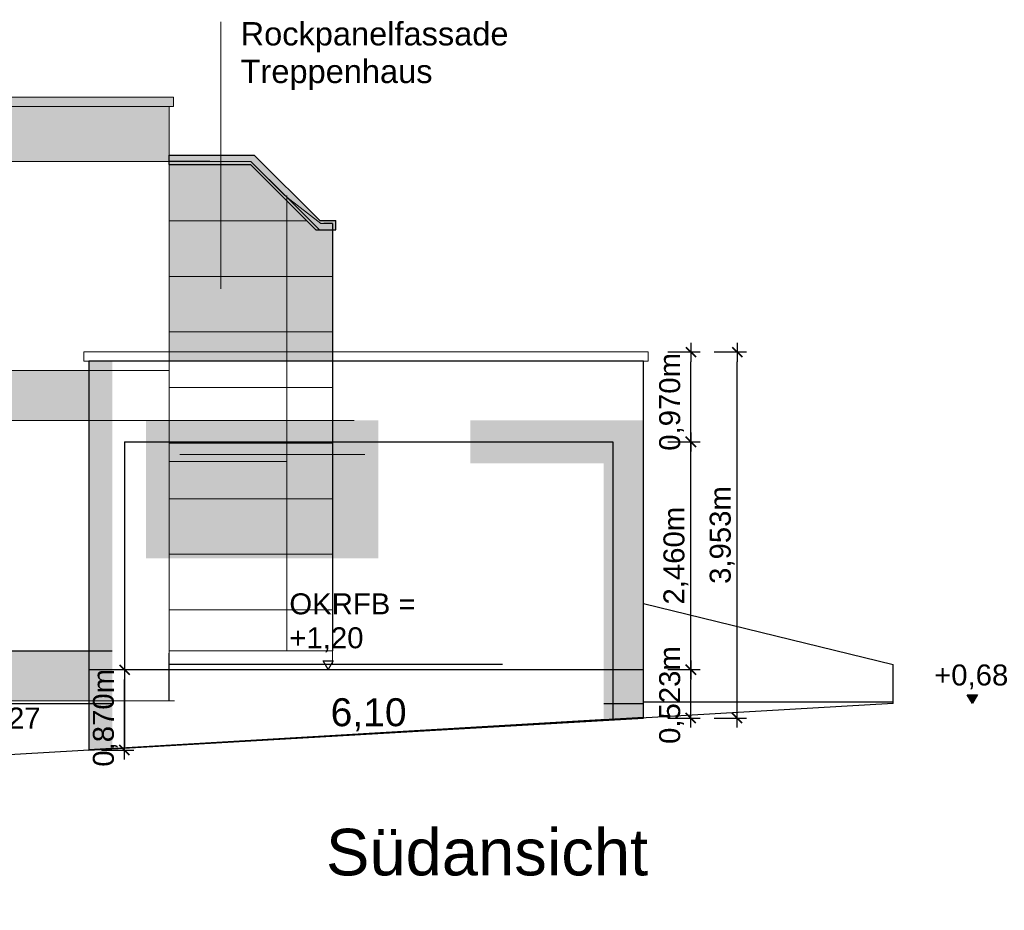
# Model space of a CAD drawing. Header units: metres. Extents: x -8.5 to 47, y -9.6 to 55.9.
# Tile 6 of 13: x 28.2 to 38.8, y 5.2 to 14.9. Entities that reach past the tile are written whole.
import ezdxf

# ---------------------------------------------------------------- set-up
doc = ezdxf.new("R2010")
doc.units = ezdxf.units.M
doc.set_wipeout_variables(frame=1)
doc.linetypes.add('Linienart-2', pattern=[2.999816, 1.999869, -0.999947])
doc.layers.get('0').update_dxf_attribs({"lineweight": 0})
for name, color, linetype in [('002AA_AA', 109, 'Continuous'), ('003ARCH_A', 7, 'Continuous'), ('003TX_ML', 7, 'Continuous'), ('003TX_TXT', 7, 'Continuous')]:
    doc.layers.add(name, color=color, linetype=linetype)
doc.styles.add('ARIAL', font='arial.ttf')
doc.styles.add('Arial Narrow', font='arial.ttf')
doc.dimstyles.new('SIA II - MZ', dxfattribs={"dimtxt": 226.549479, "dimasz": 0.002121, "dimexe": 0.002, "dimexo": 0.003, "dimgap": 0.0005, "dimtad": 1, "dimdec": 3, "dimzin": 3, "dimtxsty": 'ARIAL', "dimblk": 'VW_SLASH', "dimblk1": 'VW_SLASH', "dimblk2": 'VW_SLASH', "dimcen": 0, "dimdle": 0.002, "dimazin": 0, "dimtfac": 1, "dimtdec": 3, "dimtix": 1, "dimtmove": 0, "dimatfit": 0, "dimldrblk": 'VW_FILLEDARROW', "dimfxl": 0.005, "dimfxlon": 1, "dimfrac": 2, "dimtolj": 1, "dimtzin": 3, "dimarcsym": 0})

# ---------------------------------------------------------------- blocks, each defined once
blk = doc.blocks.new('VW_SLASH')
at = {"color": 0, "linetype": 'ByBlock', "lineweight": -2}
blk.add_line((0.94, 0), (-1, 0), dxfattribs=at)
at = {"color": 0, "lineweight": 40, "flags": 128}
blk.add_lwpolyline([(0.5, 0.5), (-0.5, -0.5)], dxfattribs=at)
blk = doc.blocks.new('*D84')
at = {"layer": '003TX_ML', "color": 0, "linetype": 'Continuous', "lineweight": -2, "transparency": 16777216}
for p, q in [((35.701, 11.278), (36.051, 11.278)), ((35.951, 7.43), (35.951, 11.172)), ((35.701, 7.324), (36.051, 7.324))]:
    blk.add_line(p, q, dxfattribs=at)
at = {"layer": 'Defpoints', "color": 0, "linetype": 'Continuous', "transparency": 16777216}
for p in [(34.941, 11.278), (35.951, 11.278), (34.941, 7.324)]:
    blk.add_point(p, dxfattribs=at)
at = {"layer": '003TX_ML', "color": 0, "linetype": 'Continuous', "lineweight": -2, "transparency": 16777216, "xscale": 0.1060400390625, "yscale": 0.1060400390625, "zscale": 0.1060400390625}
for p, rotation in [((35.951, 11.278), 90), ((35.951, 7.324), 270)]:
    blk.add_blockref('VW_SLASH', p, dxfattribs=dict(at, rotation=rotation))
at = {"layer": '003TX_ML', "color": 0, "linetype": 'Continuous', "lineweight": 18, "transparency": 16777216, "insert": (35.789, 9.301), "char_height": 0.2265, "attachment_point": 5, "rotation": 90, "style": 'ARIAL'}
blk.add_mtext('\\A1;3,953m', dxfattribs=at)
blk = doc.blocks.new('VW_FILLEDARROW')
at = {"linetype": 'Continuous', "lineweight": 0}
blk.add_hatch(color=0, dxfattribs=at).paths.add_polyline_path([(-1.41, 0.38), (0, 0), (-1.41, -0.38)])
at = {"color": 0, "lineweight": 5, "flags": 128}
blk.add_lwpolyline([(-1.41, 0.38), (0, 0), (-1.41, -0.38)], close=True, dxfattribs=at)
blk = doc.blocks.new('*D85')
at = {"layer": '003TX_ML', "color": 0, "linetype": 'Continuous', "lineweight": -2, "transparency": 16777216}
for p, q in [((29.086, 7.848), (29.436, 7.848)), ((29.336, 7.084), (29.336, 7.742)), ((29.086, 6.978), (29.436, 6.978))]:
    blk.add_line(p, q, dxfattribs=at)
at = {"layer": 'Defpoints', "color": 0, "linetype": 'Continuous', "transparency": 16777216}
for p in [(28.949, 7.848), (29.336, 7.848), (28.949, 6.978)]:
    blk.add_point(p, dxfattribs=at)
at = {"layer": '003TX_ML', "color": 0, "linetype": 'Continuous', "lineweight": -2, "transparency": 16777216, "xscale": 0.1060400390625, "yscale": 0.1060400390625, "zscale": 0.1060400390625}
for p, rotation in [((29.336, 7.848), 90), ((29.336, 6.978), 270)]:
    blk.add_blockref('VW_SLASH', p, dxfattribs=dict(at, rotation=rotation))
at = {"layer": '003TX_ML', "color": 0, "linetype": 'Continuous', "lineweight": 18, "transparency": 16777216, "insert": (29.128, 7.327), "char_height": 0.2265, "attachment_point": 5, "rotation": 90, "style": 'ARIAL'}
blk.add_mtext('\\A1;0,870m', dxfattribs=at)
blk = doc.blocks.new('*D86')
at = {"layer": '003TX_ML', "color": 0, "linetype": 'Continuous', "lineweight": -2, "transparency": 16777216}
for p, q in [((35.201, 7.848), (35.551, 7.848)), ((35.451, 7.43), (35.451, 7.742)), ((35.201, 7.324), (35.551, 7.324))]:
    blk.add_line(p, q, dxfattribs=at)
at = {"layer": 'Defpoints', "color": 0, "linetype": 'Continuous', "transparency": 16777216}
for p in [(34.941, 7.848), (35.451, 7.848), (34.941, 7.324)]:
    blk.add_point(p, dxfattribs=at)
at = {"layer": '003TX_ML', "color": 0, "linetype": 'Continuous', "lineweight": -2, "transparency": 16777216, "xscale": 0.1060400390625, "yscale": 0.1060400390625, "zscale": 0.1060400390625}
for p, rotation in [((35.451, 7.848), 90), ((35.451, 7.324), 270)]:
    blk.add_blockref('VW_SLASH', p, dxfattribs=dict(at, rotation=rotation))
at = {"layer": '003TX_ML', "color": 0, "linetype": 'Continuous', "lineweight": 18, "transparency": 16777216, "insert": (35.243, 7.573), "char_height": 0.2265, "attachment_point": 5, "rotation": 90, "style": 'ARIAL'}
blk.add_mtext('\\A1;0,523m', dxfattribs=at)
blk = doc.blocks.new('*D87')
at = {"layer": '003TX_ML', "color": 0, "linetype": 'Continuous', "lineweight": -2, "transparency": 16777216}
for p, q in [((35.201, 10.308), (35.551, 10.308)), ((35.451, 7.954), (35.451, 10.202)), ((35.201, 7.848), (35.551, 7.848))]:
    blk.add_line(p, q, dxfattribs=at)
at = {"layer": 'Defpoints', "color": 0, "linetype": 'Continuous', "transparency": 16777216}
for p in [(34.941, 10.308), (35.451, 10.308), (34.941, 7.848)]:
    blk.add_point(p, dxfattribs=at)
at = {"layer": '003TX_ML', "color": 0, "linetype": 'Continuous', "lineweight": -2, "transparency": 16777216, "xscale": 0.1060400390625, "yscale": 0.1060400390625, "zscale": 0.1060400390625}
for p, rotation in [((35.451, 10.308), 90), ((35.451, 7.848), 270)]:
    blk.add_blockref('VW_SLASH', p, dxfattribs=dict(at, rotation=rotation))
at = {"layer": '003TX_ML', "color": 0, "linetype": 'Continuous', "lineweight": 18, "transparency": 16777216, "insert": (35.289, 9.078), "char_height": 0.2265, "attachment_point": 5, "rotation": 90, "style": 'ARIAL'}
blk.add_mtext('\\A1;2,460m', dxfattribs=at)
blk = doc.blocks.new('*D88')
at = {"layer": '003TX_ML', "color": 0, "linetype": 'Continuous', "lineweight": -2, "transparency": 16777216}
for p, q in [((35.201, 11.278), (35.551, 11.278)), ((35.451, 10.414), (35.451, 11.172)), ((35.201, 10.308), (35.551, 10.308))]:
    blk.add_line(p, q, dxfattribs=at)
at = {"layer": 'Defpoints', "color": 0, "linetype": 'Continuous', "transparency": 16777216}
for p in [(34.941, 11.278), (35.451, 11.278), (34.941, 10.308)]:
    blk.add_point(p, dxfattribs=at)
at = {"layer": '003TX_ML', "color": 0, "linetype": 'Continuous', "lineweight": -2, "transparency": 16777216, "xscale": 0.1060400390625, "yscale": 0.1060400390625, "zscale": 0.1060400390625}
for p, rotation in [((35.451, 11.278), 90), ((35.451, 10.308), 270)]:
    blk.add_blockref('VW_SLASH', p, dxfattribs=dict(at, rotation=rotation))
at = {"layer": '003TX_ML', "color": 0, "linetype": 'Continuous', "lineweight": 18, "transparency": 16777216, "insert": (35.243, 10.739), "char_height": 0.2265, "attachment_point": 5, "rotation": 90, "style": 'ARIAL'}
blk.add_mtext('\\A1;0,970m', dxfattribs=at)

msp = doc.modelspace()

# ---------------------------------------------------------------- hatches: boundary and pattern name
at = {"layer": '003ARCH_A', "linetype": 'Continuous', "lineweight": 0}
for points in [[(16.6658, 14.0303), (29.8658, 14.0303), (29.8658, 13.9303), (16.6658, 13.9303)], [(16.8258, 13.9303), (29.8158, 13.9303), (29.8158, 13.3361), (16.8258, 13.3361)], [(29.8158, 13.3425), (30.7008, 13.3361), (31.088, 12.9509), (31.088, 8.0522), (29.8158, 8.0522)], [(29.8158, 13.3361), (30.7008, 13.3361), (31.088, 12.949), (31.088, 8.0522), (29.8158, 8.0522)], [(31.088, 12.9509), (31.4547, 12.6648), (31.5808, 12.6648), (31.5808, 8.0522), (31.088, 8.0522)], [(28.9487, 6.9776), (34.9408, 7.3244), (34.9408, 11.1776), (28.9487, 11.1776)], [(16.8258, 11.0792), (29.8158, 11.0792), (29.8158, 10.5361), (16.8258, 10.5361)], [(29.8158, 10.2935), (31.088, 10.2935), (31.088, 10.0935), (29.8158, 10.0935)], [(16.6992, 8.0522), (29.8158, 8.0522), (29.8158, 7.5092), (16.6992, 7.5092)], [(16.8258, 8.0522), (29.8158, 8.0522), (29.8158, 7.5092), (16.8258, 7.5092)], [(29.8158, 8.0522), (31.5808, 8.0522), (31.5808, 7.9022), (29.8158, 7.9022)]]:
    msp.add_hatch(color=254, dxfattribs=at).paths.add_polyline_path(points)
at = {"layer": '003TX_ML', "linetype": 'Continuous', "lineweight": 0}
msp.add_hatch(color=7, dxfattribs=at).paths.add_polyline_path([(38.4906, 7.4804), (38.4361, 7.5747), (38.5451, 7.5747)])

# ---------------------------------------------------------------- linework, layer by layer
at = {"layer": '002AA_AA', "color": 7}
for p, q in [((34.9408, 8.5611), (37.6364, 7.904)), ((37.6364, 7.4804), (37.6364, 7.904)), ((11.0889, 7.4804), (34.9408, 7.4804)), ((34.9408, 7.5007), (37.6364, 7.5007))]:
    msp.add_line(p, q, dxfattribs=at)
at = {"layer": '003ARCH_A', "color": 7}
for p, q in [((29.8158, 13.4037), (30.7359, 13.4037)), ((29.8158, 13.3037), (29.8158, 13.4037)), ((30.7359, 13.4037), (31.4433, 12.6963)), ((29.8158, 13.3037), (30.6945, 13.3037)), ((30.6945, 13.3037), (31.4019, 12.5963)), ((31.4433, 12.6963), (31.6187, 12.6963)), ((31.5808, 12.6668), (31.4867, 12.6668)), ((31.6187, 12.5963), (31.6187, 12.6963)), ((31.4019, 12.5963), (31.6187, 12.5963)), ((34.6091, 10.3076), (34.6091, 7.3052)), ((16.6992, 8.0522), (29.8158, 8.0522))]:
    msp.add_line(p, q, dxfattribs=at)
at = {"layer": '003ARCH_A', "color": 7, "linetype": 'Continuous', "lineweight": 18}
for p, q in [((30.7008, 13.3361), (29.8158, 13.3361)), ((30.7008, 13.3361), (29.9989, 13.3361)), ((31.4408, 12.5961), (30.7008, 13.3361)), ((31.3047, 12.6935), (29.8158, 12.6935)), ((31.5808, 12.0935), (29.8158, 12.0935)), ((31.5808, 11.4935), (29.8158, 11.4935))]:
    msp.add_line(p, q, dxfattribs=at)
at = {"layer": '003ARCH_A', "color": 254, "linetype": 'Continuous', "lineweight": 18, "flags": 128}
for points in [[(16.6658, 14.0303), (29.8658, 14.0303), (29.8658, 13.9303), (16.6658, 13.9303)], [(16.8258, 13.9303), (29.8158, 13.9303), (29.8158, 13.3361), (16.8258, 13.3361)], [(16.6992, 8.0522), (29.8158, 8.0522), (29.8158, 7.5092), (16.6992, 7.5092)], [(16.8258, 8.0522), (29.8158, 8.0522), (29.8158, 7.5092), (16.8258, 7.5092)]]:
    msp.add_lwpolyline(points, close=True, dxfattribs=at)
at = {"layer": '003ARCH_A', "color": 254}
for points in [[(29.8158, 13.3037), (29.8158, 13.4037), (30.6945, 13.3037), (30.7359, 13.4037)], [(30.6945, 13.3037), (30.7359, 13.4037), (31.4019, 12.5963), (31.4433, 12.6963)], [(31.4019, 12.5963), (31.4433, 12.6963), (31.6187, 12.5963), (31.6187, 12.6963)]]:
    msp.add_solid(points, dxfattribs=at)
at = {"layer": '003TX_ML', "color": 7, "flags": 128}
msp.add_lwpolyline([(38.4906, 7.4804), (38.4361, 7.5747), (38.5451, 7.5747)], close=True, dxfattribs=at)
at = {"layer": '003TX_TXT', "color": 7, "linetype": 'Continuous', "lineweight": 18}
msp.add_line((30.3768, 11.9607), (30.3768, 14.8427), dxfattribs=at)

# ---------------------------------------------------------------- texts
at = {"layer": '003TX_ML', "color": 7, "insert": (38.0779, 7.9031), "char_height": 0.22655, "attachment_point": 1, "line_spacing_factor": 0.970891, "style": 'ARIAL'}
msp.add_mtext('+0,68', dxfattribs=at)
at = {"layer": '003TX_TXT', "color": 7, "insert": (30.5891, 14.8399), "char_height": 0.251722, "attachment_point": 1, "line_spacing_factor": 0.968358, "style": 'Arial Narrow'}
msp.add_mtext('Rockpanelfassade\\PTreppenhaus\\P', dxfattribs=at)

# ---------------------------------------------------------------- dimensions: what is measured, and where the dimension line sits
at = {"layer": '003TX_ML', "color": 7, "linetype": 'Continuous', "lineweight": 18}
dim = msp.add_linear_dim(base=(35.4506, 7.8476), p1=(34.9408, 7.3244), p2=(34.9408, 7.8476), angle=270, dimstyle='SIA II - MZ', override={"dimtxt": 0.226549, "dimasz": 0.10604, "dimexe": 0.1, "dimgap": 0.025, "dimpost": '<>m', "dimtxsty": 'ARIAL', "dimdle": 0.1, "dimtmove": 2, "dimfxl": 0.25}, dxfattribs=at)
dim.commit()
dim.dimension.update_dxf_attribs({"geometry": '*D86', "text_midpoint": (35.243, 7.5732), "dimtype": 160})

# ---------------------------------------------------------------- next in the draw order: wipeouts: each hides what was drawn before it
at = {"color": 254, "linetype": 'Continuous', "lineweight": 5}
msp.add_wipeout([(26.1086, 11.4585), (26.1086, 5.8485), (21.3236, 5.8485), (21.3236, 11.9385), (29.2636, 11.9385), (29.2636, 5.2485), (29.2036, 5.2485), (29.2036, 11.4585)], dxfattribs=at).dxf.layer = '003ARCH_A'

# ---------------------------------------------------------------- next in the draw order: texts
at = {"layer": '003TX_ML', "color": 7, "insert": (26.2125, 7.8048), "char_height": 0.226549, "attachment_point": 1, "line_spacing_factor": 0.970891, "style": 'ARIAL'}
msp.add_mtext('OK Bodenpl.\\PGarage = +0,27', dxfattribs=at)

# ---------------------------------------------------------------- next in the draw order: wipeouts: each hides what was drawn before it
at = {"color": 254, "linetype": 'Continuous', "lineweight": 5}
msp.add_wipeout([(37.6286, 11.1885), (37.6286, 10.5385), (36.1983, 10.5385), (36.1983, 10.4574), (36.0472, 10.4574), (36.0472, 10.5385), (29.2636, 10.5385), (29.2636, 11.1885)], dxfattribs=at).dxf.layer = '003ARCH_A'

# ---------------------------------------------------------------- next in the draw order: linework, layer by layer
at = {"layer": '003ARCH_A', "color": 7, "linetype": 'Continuous', "lineweight": 18}
msp.add_line((31.5808, 10.8935), (29.8158, 10.8935), dxfattribs=at)
at = {"layer": '003ARCH_A', "color": 254, "linetype": 'Continuous', "lineweight": 18, "flags": 128}
msp.add_lwpolyline([(28.8962, 11.2776), (34.9908, 11.2776), (34.9908, 11.1776), (28.8962, 11.1776)], close=True, dxfattribs=at)

# ---------------------------------------------------------------- next in the draw order: dimensions: what is measured, and where the dimension line sits
at = {"layer": '003TX_ML', "color": 7, "linetype": 'Continuous', "lineweight": 18}
for base, p1, p2, picture, middle in [((35.9506, 11.2776), (34.9408, 7.3244), (34.9408, 11.2776), '*D84', (35.7894, 9.301)), ((35.4506, 10.3076), (34.9408, 7.8476), (34.9408, 10.3076), '*D87', (35.2894, 9.0776))]:
    dim = msp.add_linear_dim(base=base, p1=p1, p2=p2, angle=270, dimstyle='SIA II - MZ', override={"dimtxt": 0.226549, "dimasz": 0.10604, "dimexe": 0.1, "dimgap": 0.025, "dimpost": '<>m', "dimtxsty": 'ARIAL', "dimdle": 0.1, "dimtmove": 2, "dimfxl": 0.25}, dxfattribs=at)
    dim.commit()
    dim.dimension.update_dxf_attribs({"geometry": picture, "text_midpoint": middle})
dim = msp.add_linear_dim(base=(35.4506, 11.2776), p1=(34.9408, 10.3076), p2=(34.9408, 11.2776), angle=270, dimstyle='SIA II - MZ', override={"dimtxt": 0.226549, "dimasz": 0.10604, "dimexe": 0.1, "dimgap": 0.025, "dimpost": '<>m', "dimtxsty": 'ARIAL', "dimdle": 0.1, "dimtmove": 2, "dimfxl": 0.25}, dxfattribs=at)
dim.commit()
dim.dimension.update_dxf_attribs({"geometry": '*D88', "text_midpoint": (35.243, 10.7392), "dimtype": 160})

# ---------------------------------------------------------------- next in the draw order: wipeouts: each hides what was drawn before it
at = {"color": 254, "linetype": 'Continuous', "lineweight": 5}
msp.add_wipeout([(32.0769, 9.0485), (32.0769, 10.5385), (33.0686, 10.5385), (33.0686, 10.0769), (34.5086, 10.0769), (34.5086, 5.3485), (29.5686, 5.3485), (29.2636, 5.4985), (29.2636, 10.5385), (29.5686, 10.5385), (29.5686, 9.0485)], dxfattribs=at).dxf.layer = '003ARCH_A'

# ---------------------------------------------------------------- next in the draw order: linework, layer by layer
at = {"layer": '002AA_AA', "color": 7}
for p, q in [((29.8176, 7.9062), (33.4179, 7.9062)), ((37.6364, 7.4804), (11.0273, 5.9404)), ((28.9487, 6.9842), (34.9408, 7.335))]:
    msp.add_line(p, q, dxfattribs=at)
at = {"layer": '003ARCH_A', "color": 7, "linetype": 'Continuous', "lineweight": 18}
for p, q in [((29.8158, 8.0261), (29.8158, 13.9303)), ((31.088, 12.9661), (31.088, 10.5361)), ((31.5808, 10.2935), (29.8158, 10.2935)), ((31.088, 10.1711), (31.088, 8.0522)), ((31.5808, 9.6935), (29.8158, 9.6935)), ((31.5808, 9.0935), (29.8158, 9.0935)), ((31.5808, 8.4935), (29.8158, 8.4935)), ((11.0889, 7.5092), (29.8744, 7.5092))]:
    msp.add_line(p, q, dxfattribs=at)
at = {"layer": '003ARCH_A', "color": 7}
for p, q in [((31.5808, 12.6668), (31.5808, 8.0522)), ((29.336, 10.3076), (34.6091, 10.3076)), ((29.336, 10.3076), (29.336, 7)), ((29.8158, 7.5092), (29.8158, 8.0261)), ((28.9487, 7.8476), (34.9408, 7.8476))]:
    msp.add_line(p, q, dxfattribs=at)
at = {"layer": '003ARCH_A', "color": 254, "linetype": 'Continuous', "lineweight": 18, "flags": 128}
for points in [[(29.8158, 13.3425), (30.7008, 13.3361), (31.088, 12.9509), (31.088, 8.0522), (29.8158, 8.0522)], [(16.8258, 11.0792), (29.8158, 11.0792), (29.8158, 10.5361), (16.8258, 10.5361)], [(29.8158, 10.2935), (31.088, 10.2935), (31.088, 10.0935), (29.8158, 10.0935)], [(29.8158, 8.0522), (31.5808, 8.0522), (31.5808, 7.9022), (29.8158, 7.9022)]]:
    msp.add_lwpolyline(points, close=True, dxfattribs=at)
at = {"layer": '003ARCH_A', "color": 254, "linetype": 'Continuous', "lineweight": 9, "flags": 128}
for points in [[(29.8158, 13.3361), (30.7008, 13.3361), (31.088, 12.949), (31.088, 8.0522), (29.8158, 8.0522)], [(31.088, 12.9509), (31.4547, 12.6648), (31.5808, 12.6648), (31.5808, 8.0522), (31.088, 8.0522)]]:
    msp.add_lwpolyline(points, close=True, dxfattribs=at)
at = {"layer": '003ARCH_A', "color": 254, "flags": 128}
msp.add_lwpolyline([(28.9487, 6.9776), (34.9408, 7.3244), (34.9408, 11.1776), (28.9487, 11.1776)], close=True, dxfattribs=at)
at = {"layer": '003ARCH_A', "color": 254, "linetype": 'Linienart-2', "lineweight": 18, "flags": 128}
msp.add_lwpolyline([(29.8158, 10.5361), (32.1908, 10.5361), (32.1908, 10.1711), (29.8158, 10.1711)], close=True, dxfattribs=at)
at = {"layer": '003TX_ML', "color": 7, "flags": 128}
msp.add_lwpolyline([(31.5347, 7.8476), (31.4802, 7.9419), (31.5891, 7.9419)], close=True, dxfattribs=at)

# ---------------------------------------------------------------- next in the draw order: texts
at = {"layer": '003TX_ML', "color": 7, "attachment_point": 1, "style": 'ARIAL'}
for s, insert, char_height, line_spacing_factor in [('OKRFB =\\P+1,20', (31.1154, 8.6714), 0.22655, 0.970891), ('6,10', (31.5606, 7.5385), 0.30207, 0.970187)]:
    msp.add_mtext(s, dxfattribs=dict(at, insert=insert, char_height=char_height, line_spacing_factor=line_spacing_factor))
at = {"layer": '003TX_TXT', "color": 7, "insert": (31.5107, 6.1289), "char_height": 0.50344, "attachment_point": 1, "line_spacing_factor": 0.970891, "style": 'ARIAL'}
msp.add_mtext('Südansicht', dxfattribs=at)

# ---------------------------------------------------------------- next in the draw order: dimensions: what is measured, and where the dimension line sits
at = {"layer": '003TX_ML', "color": 7, "linetype": 'Continuous', "lineweight": 18}
dim = msp.add_linear_dim(base=(29.336, 7.8476), p1=(28.9487, 6.9776), p2=(28.9487, 7.8476), angle=270, dimstyle='SIA II - MZ', override={"dimtxt": 0.226549, "dimasz": 0.10604, "dimexe": 0.1, "dimgap": 0.025, "dimpost": '<>m', "dimtxsty": 'ARIAL', "dimdle": 0.1, "dimtmove": 2, "dimfxl": 0.25}, dxfattribs=at)
dim.commit()
dim.dimension.update_dxf_attribs({"geometry": '*D85', "text_midpoint": (29.1285, 7.3271), "dimtype": 160})

doc.saveas('drawing.dxf')
